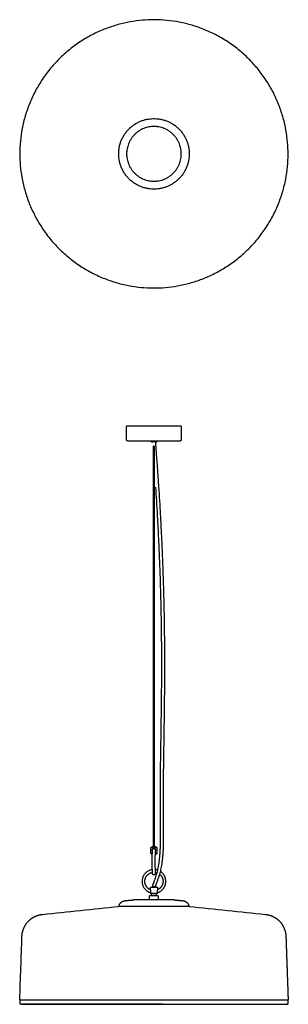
# Model space of a CAD drawing. Header units: millimetres. Extents: x -295 to 295, y -1868 to 295.
import ezdxf

# ---------------------------------------------------------------- set-up
doc = ezdxf.new("R2010")
doc.units = ezdxf.units.MM
doc.layers.add('Make2D$Visible$Curves', color=7, linetype='Continuous', true_color=0x000000)

msp = doc.modelspace()

# ---------------------------------------------------------------- linework, layer by layer
at = {"layer": 'Make2D$Visible$Curves', "color": 18, "lineweight": -3, "true_color": 0x000000}
for points, weights, degree, knots in [([(-18.9, 294), (-313, 275.1), (-294, -18.9), (-275.1, -313), (18.9, -294)], [1, 0.707106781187, 1, 0.707106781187, 1], 2, [0, 0, 0, 462.836382, 462.836382, 925.672764, 925.672764, 925.672764]), ([(18.9, -294), (313, -275.1), (294, 18.9), (275.1, 313), (-18.9, 294)], [1, 0.707106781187, 1, 0.707106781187, 1], 2, [0, 0, 0, 462.836382, 462.836382, 925.672764, 925.672764, 925.672764]), ([(5, -77.3), (-72.4, -82.3), (-77.3, -5), (-82.3, 72.4), (-5, 77.3)], [1, 0.707106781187, 1, 0.707106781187, 1], 2, [-243.473431, -243.473431, -243.473431, -121.736715, -121.736715, 0, 0, 0]), ([(-5, 77.3), (72.4, 82.3), (77.3, 5), (82.3, -72.4), (5, -77.3)], [1, 0.707106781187, 1, 0.707106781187, 1], 2, [0, 0, 0, 121.736715, 121.736715, 243.473431, 243.473431, 243.473431]), ([(0, -60), (-60, -60), (-60, 0), (-60, 60), (0, 60), (60, 60), (60, 0), (60, -60), (0, -60)], [1, 0.707106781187, 1, 0.707106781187, 1, 0.707106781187, 1, 0.707106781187, 1], 2, [0, 0, 0, 94.24778, 94.24778, 188.495559, 188.495559, 282.743339, 282.743339, 376.991118, 376.991118, 376.991118]), ([(-58, -630.4), (-58, -630.4), (0, -630.4), (58, -630.4), (58, -630.4)], [1, 0.707106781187, 1, 0.707106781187, 1], 2, [0, 0, 0, 91.106187, 91.106187, 182.212374, 182.212374, 182.212374]), ([(-5, -632.9), (-5, -632.9), (-5.1, -632.9), (-5.1, -632.9), (-5.1, -632.9), (-5.1, -632.9), (-5.2, -632.9), (-5.2, -632.9), (-5.3, -632.9), (-5.5, -632.8), (-5.6, -632.7), (-5.7, -632.6), (-5.9, -632.4), (-6, -632.2), (-6, -631.9)], [1, 1, 1, 1, 1, 1, 1, 1, 1, 1, 1, 1, 1, 1.05719095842, 1.17157287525], 3, [0, 0, 0, 0, 0.000118, 0.000118, 0.0662, 0.0662, 0.133703, 0.133703, 0.344089, 0.344089, 0.788565, 0.788565, 0.788565, 1.594309, 1.594309, 1.594309, 1.594309]), ([(5, -632.9), (5, -632.9), (2.4, -632.9), (-0.2, -632.9), (-2.7, -632.9)], [1, 0.859054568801, 1, 0.859054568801, 1], 2, [-10.74753, -10.74753, -10.74753, -5.373765, -5.373765, 0, 0, 0]), ([(6, -631.9), (6, -632.2), (5.9, -632.4), (5.7, -632.6), (5.6, -632.7), (5.5, -632.8), (5.3, -632.9), (5.2, -632.9), (5.2, -632.9), (5.1, -632.9), (5.1, -632.9), (5.1, -632.9), (5, -632.9), (5, -632.9), (5, -632.9), (5, -632.9), (5, -632.9), (5, -632.9), (5, -632.9)], [0.862734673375, 0.778504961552, 0.736390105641, 0.736390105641, 0.736390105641, 0.736390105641, 0.736390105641, 0.736390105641, 0.736390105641, 0.736390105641, 0.736390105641, 0.736390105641, 0.736390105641, 0.736390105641, 0.736390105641, 0.736390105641, 0.736390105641, 0.736390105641, 0.736390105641], 3, [0, 0, 0, 0, 0.805744, 0.805744, 0.805744, 1.224558, 1.224558, 1.422797, 1.422797, 1.486403, 1.486403, 1.548669, 1.548669, 1.579096, 1.579096, 1.594309, 1.594309, 1.594312, 1.594312, 1.594312, 1.594312]), ([(-6.5, -1523.8), (-6.5, -1523.8), (0, -1523.8), (6.5, -1523.8), (6.5, -1523.8)], [1, 0.707106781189, 1, 0.707106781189, 1], 2, [-6.283185, -6.283185, -6.283185, -4.712389, -4.712389, -3.141593, -3.141593, -3.141593]), ([(4.5, -1522.6), (4.5, -1522.6), (0, -1522.6), (-4.5, -1522.6), (-4.5, -1522.6)], [1, 0.707106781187, 1, 0.707106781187, 1], 2, [3.141593, 3.141593, 3.141593, 4.712389, 4.712389, 6.283185, 6.283185, 6.283185]), ([(-7.5, -1611.2), (-7.5, -1611.2), (0, -1611.2), (7.5, -1611.2), (7.5, -1611.2)], [1, 0.707106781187, 1, 0.707106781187, 1], 2, [-6.283185, -6.283185, -6.283185, -4.712389, -4.712389, -3.141593, -3.141593, -3.141593]), ([(4.2, -1610.5), (4.2, -1610.5), (0, -1610.5), (-4.2, -1610.5), (-4.2, -1610.5)], [1, 0.707106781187, 1, 0.707106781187, 1], 2, [3.141593, 3.141593, 3.141593, 4.712389, 4.712389, 6.283185, 6.283185, 6.283185]), ([(-75.8, -1649.5), (-74.7, -1646.9), (-72.7, -1644.9), (-68.8, -1641), (-63.4, -1640.6)], [0.884529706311, 0.853553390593, 0.853553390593, 0.853553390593, 0.966627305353], 2, [6.711347, 6.711347, 6.711347, 12.426407, 12.426407, 23.345514, 23.345514, 23.345514]), ([(9.5, -1630.2), (9.5, -1630.2), (0, -1630.2), (-9.5, -1630.2), (-9.5, -1630.2)], [1, 0.707106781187, 1, 0.707106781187, 1], 2, [2.900281, 2.900281, 2.900281, 4.471077, 4.471077, 6.041874, 6.041874, 6.041874]), ([(9, -1629.7), (9, -1629.7), (0, -1629.7), (-9, -1629.7), (-9, -1629.7)], [1, 0.707106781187, 1, 0.707106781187, 1], 2, [2.900281, 2.900281, 2.900281, 4.471077, 4.471077, 6.041874, 6.041874, 6.041874]), ([(7.5, -1624.7), (7.5, -1624.7), (7.3, -1624.7), (5.5, -1624.7), (-1.8, -1624.7), (-7.5, -1624.7), (-7.5, -1624.7)], [0.919975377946, 0.952180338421, 1, 0.707106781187, 1, 0.754926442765, 0.919975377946], 2, [9.857534, 9.857534, 9.857534, 11.780972, 11.780972, 23.561945, 23.561945, 33.419479, 33.419479, 33.419479]), ([(-6.1, -1629.7), (-5.9, -1629.5), (-5.8, -1629.3), (-5.6, -1629.1), (-5.4, -1628.9), (-5.2, -1628.8), (-5, -1628.6)], [0.787218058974, 0.785904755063, 0.785248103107, 0.785248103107, 0.785248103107, 0.785904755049, 0.787218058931], 3, [17.710556, 17.710556, 17.710556, 17.710556, 18.496334, 18.496334, 18.496334, 19.282111, 19.282111, 19.282111, 19.282111]), ([(-5, -1628.6), (-5, -1628.6), (-1.2, -1628.6), (3.7, -1628.6), (4.9, -1628.6), (5, -1628.6), (5, -1628.6)], [0.919975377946, 0.754926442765, 1, 0.707106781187, 1, 0.952180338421, 0.919975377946], 2, [9.136274, 9.136274, 9.136274, 15.707963, 15.707963, 23.561945, 23.561945, 24.844237, 24.844237, 24.844237]), ([(5, -1628.6), (5.2, -1628.8), (5.4, -1628.9), (5.6, -1629.1), (5.8, -1629.3), (5.9, -1629.5), (6.1, -1629.7)], [0.787218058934, 0.785904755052, 0.78524810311, 0.78524810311, 0.78524810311, 0.785904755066, 0.787218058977], 3, [5.220988, 5.220988, 5.220988, 5.220988, 6.006765, 6.006765, 6.006765, 6.792542, 6.792542, 6.792542, 6.792542]), ([(63.4, -1640.6), (68.8, -1641), (72.7, -1644.9), (74.7, -1646.9), (75.8, -1649.5)], [0.966627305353, 0.853553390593, 0.853553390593, 0.853553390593, 0.884529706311], 2, [1.5073, 1.5073, 1.5073, 12.426407, 12.426407, 18.141467, 18.141467, 18.141467]), ([(5, -1653.1), (-28.5, -1653.1), (-53, -1653.1), (-77.5, -1653.1), (-77.5, -1653.1)], [1, 0.91761403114, 1, 0.91761403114, 1], 2, [-243.473431, -243.473431, -243.473431, -180.115489, -180.115489, -116.757548, -116.757548, -116.757548]), ([(-289.8, -1718.7), (-289.3, -1706.2), (-284.5, -1694.4), (-275.2, -1685.1), (-270.3, -1680.3), (-264.6, -1676.5), (-255.2, -1672.8), (-252.1, -1671.9), (-247.9, -1671.1), (-246.9, -1670.9), (-245.6, -1670.8), (-245.3, -1670.7), (-245, -1670.7)], [0.961253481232, 0.875174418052, 0.832134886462, 0.832134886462, 0.832134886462, 0.832134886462, 0.832134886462, 0.832134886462, 0.832134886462, 0.832134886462, 0.832134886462, 0.832134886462, 0.832134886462], 3, [1.974717, 1.974717, 1.974717, 1.974717, 40.287199, 40.287199, 40.287199, 61.027913, 61.027913, 70.845199, 70.845199, 73.995121, 73.995121, 74.800308, 74.800308, 74.800308, 74.800308]), ([(245, -1670.7), (245.3, -1670.7), (245.6, -1670.8), (246.9, -1670.9), (247.9, -1671.1), (252.1, -1671.9), (255.2, -1672.8), (264.6, -1676.5), (270.3, -1680.3), (275.2, -1685.1), (284.5, -1694.4), (289.3, -1706.2), (289.8, -1718.7)], [1, 1, 1, 1, 1, 1, 1, 1, 1, 1, 1, 1.05172182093, 1.1551654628], 3, [5.07931, 5.07931, 5.07931, 5.07931, 5.880671, 5.880671, 9.015624, 9.015624, 18.786258, 18.786258, 39.428411, 39.428411, 39.428411, 77.740893, 77.740893, 77.740893, 77.740893]), ([(-294.7, -1858.1), (-294.7, -1858.1), (-201.6, -1858.1), (-108.4, -1858.1), (18.9, -1858.1)], [1, 0.91761403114, 1, 0.91761403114, 1], 2, [443.90586, 443.90586, 443.90586, 684.789312, 684.789312, 925.672764, 925.672764, 925.672764]), ([(18.9, -1868.1), (-108.2, -1868.1), (-201.1, -1868.1), (-294, -1868.1), (-294, -1868.1)], [1, 0.91761403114, 1, 0.91761403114, 1], 2, [0, 0, 0, 240.351416, 240.351416, 480.702831, 480.702831, 480.702831]), ([(-291, -1868.2), (-291, -1868.2), (-199.1, -1868.2), (-107.1, -1868.2), (18.7, -1868.2)], [1, 0.91761403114, 1, 0.91761403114, 1], 2, [-475.801684, -475.801684, -475.801684, -237.900842, -237.900842, 0, 0, 0])]:
    msp.add_rational_spline(points, weights, degree=degree, knots=knots, dxfattribs=at)
for points, weights in [([(0, -598.4), (-60, -598.4), (-60, -598.4)], [1, 0.707106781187, 1]), ([(60, -598.4), (60, -598.4), (0, -598.4)], [1, 0.707106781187, 1]), ([(-58, -630.4), (-60, -630.4), (-60, -628.4)], [1, 0.707106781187, 1]), ([(-6, -632.4), (-6, -632.4), (-5.9, -632.4)], [1, 0.957833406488, 0.927807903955]), ([(-5, -632.9), (-5, -632.9), (-2.7, -632.9)], [1, 0.879472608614, 1]), ([(5.9, -632.4), (6, -632.4), (6, -632.4)], [0.927820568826, 0.957842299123, 1]), ([(60, -628.4), (60, -630.4), (58, -630.4)], [1, 0.707106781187, 1]), ([(-3.6, -1537.1), (-6.5, -1537.1), (-6.5, -1537.1)], [0.862743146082, 0.816868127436, 1]), ([(-6, -1537.6), (-6, -1537.6), (-3.6, -1537.6)], [1, 0.827263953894, 0.858272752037]), ([(6.5, -1537.1), (6.5, -1537.1), (2.4, -1537.1)], [1, 0.782018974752, 0.888495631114]), ([(2.4, -1537.6), (6, -1537.6), (6, -1537.6)], [0.883074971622, 0.787801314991, 1]), ([(-3.6, -1572.4), (-26, -1575.6), (-26, -1598.2)], [0.94968369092, 0.734902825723, 1]), ([(-20, -1598.2), (-20, -1581.3), (-3.3, -1578.5)], [1, 0.740771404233, 0.940409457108]), ([(8.3, -1573.6), (5.4, -1572.6), (2.4, -1572.3)], [0.900603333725, 0.925792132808, 0.964466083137]), ([(2.7, -1578.4), (4.8, -1578.7), (6.8, -1579.4)], [0.951037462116, 0.917782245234, 0.895871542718]), ([(26, -1598.2), (26, -1583.8), (13.8, -1576.2)], [1, 0.813644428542, 0.864429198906]), ([(-26, -1598.2), (-26, -1617.5), (-7.5, -1623.1)], [1, 0.802639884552, 1]), ([(-7.5, -1616.7), (-20, -1611.7), (-20, -1598.2)], [1, 0.829156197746, 1]), ([(7.5, -1623.1), (26, -1617.5), (26, -1598.2)], [1, 0.802639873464, 1]), ([(20, -1598.2), (20, -1611.7), (7.5, -1616.7)], [1, 0.829156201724, 1]), ([(12.2, -1582.4), (20, -1588.4), (20, -1598.2)], [0.857093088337, 0.830785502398, 1]), ([(0, -1638.9), (-44, -1638.9), (-44, -1638.9)], [1, 0.707106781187, 1]), ([(-44, -1638.9), (-44, -1638.9), (-44, -1638.9)], [0.966627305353, 0.982236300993, 1]), ([(44, -1638.9), (44, -1638.9), (0, -1638.9)], [1, 0.707106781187, 1]), ([(44, -1638.9), (44, -1638.9), (44, -1638.9)], [1, 0.982236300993, 0.966627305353]), ([(-76.5, -1652.7), (-76.5, -1651.1), (-75.8, -1649.5)], [1, 0.920906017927, 0.884529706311]), ([(77.5, -1653.1), (77.5, -1653.1), (5, -1653.1)], [1, 0.729452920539, 1]), ([(75.8, -1649.5), (76.5, -1651.1), (76.5, -1652.7)], [0.884529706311, 0.920906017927, 1]), ([(18.9, -1858.1), (294.7, -1858.1), (294.7, -1858.1)], [1, 0.729452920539, 1]), ([(18.7, -1868.2), (291, -1868.2), (291, -1868.2)], [1, 0.729452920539, 1]), ([(18.9, -1868.1), (294, -1868.1), (294, -1868.1)], [1, 0.729452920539, 1])]:
    msp.add_rational_spline(points, weights, degree=2, dxfattribs=at)
for points, degree in [([(-60, -628.4), (-60, -613.4), (-60, -598.4)], 2), ([(60, -598.4), (60, -613.4), (60, -628.4)], 2), ([(-6, -631.9), (-6, -631.2), (-6, -630.4)], 2), ([(-6, -632.4), (-6, -632.2), (-6, -631.9)], 2), ([(-0.7, -1522.6), (-0.7, -1081.9), (-0.7, -641.2)], 2), ([(0.7, -641.2), (0.7, -1081.9), (0.7, -1522.6)], 2), ([(6, -630.4), (6, -631.2), (6, -631.9)], 2), ([(6, -631.9), (6, -632.2), (6, -632.4)], 2), ([(-6.5, -1523.8), (-5.5, -1523.2), (-4.5, -1522.6)], 2), ([(-6.5, -1537.1), (-6.5, -1530.4), (-6.5, -1523.8)], 2), ([(-3.2, -1529.5), (-3.2, -1529.5), (-3.2, -1529.6), (-3.2, -1529.6)], 3), ([(-3.2, -1529.5), (-3.2, -1529.5), (-3.2, -1529.5), (-3.2, -1529.5)], 3), ([(2.8, -1530.3), (2.8, -1530.3), (2.8, -1530.3), (2.8, -1530.3)], 3), ([(4.5, -1522.6), (5.5, -1523.2), (6.5, -1523.8)], 2), ([(6.5, -1523.8), (6.5, -1530.4), (6.5, -1537.1)], 2), ([(-6, -1537.6), (-6.2, -1537.3), (-6.5, -1537.1)], 2), ([(6.5, -1537.1), (6.3, -1537.3), (6, -1537.6)], 2), ([(-7.5, -1611.2), (-5.9, -1610.9), (-4.2, -1610.5)], 2), ([(-7.5, -1616.7), (-7.5, -1614), (-7.5, -1611.2)], 2), ([(4.2, -1610.5), (5.9, -1610.9), (7.5, -1611.2)], 2), ([(7.5, -1611.2), (7.5, -1614), (7.5, -1616.7)], 2), ([(-63.4, -1640.6), (-53.7, -1639.7), (-44, -1638.9)], 2), ([(-9.5, -1630.2), (-9.2, -1630), (-9, -1629.7)], 2), ([(-9.5, -1638.9), (-9.5, -1634.5), (-9.5, -1630.2)], 2), ([(-7.5, -1624.7), (-7.5, -1623.9), (-7.5, -1623.1)], 2), ([(-5, -1628.6), (-5, -1626.6), (-5, -1624.7)], 2), ([(5, -1624.7), (5, -1626.6), (5, -1628.6)], 2), ([(7.5, -1623.1), (7.5, -1623.9), (7.5, -1624.7)], 2), ([(9, -1629.7), (9.3, -1630), (9.5, -1630.2)], 2), ([(9.5, -1630.2), (9.5, -1634.5), (9.5, -1638.9)], 2), ([(44, -1638.9), (53.7, -1639.7), (63.4, -1640.6)], 2), ([(-245, -1670.7), (-189.2, -1664.8), (-133.3, -1659), (-77.5, -1653.1)], 3), ([(-76.5, -1653.1), (-76.5, -1652.9), (-76.5, -1652.7)], 2), ([(76.5, -1652.7), (76.5, -1652.9), (76.5, -1653.1)], 2), ([(77.5, -1653.1), (133.3, -1659), (189.2, -1664.8), (245, -1670.7)], 3), ([(-294.7, -1858.1), (-293, -1811.6), (-291.4, -1765.2), (-289.8, -1718.7)], 3), ([(289.8, -1718.7), (292.2, -1788.4), (294.7, -1858.1)], 2), ([(-294, -1868.1), (-294, -1863.1), (-294, -1858.1)], 2), ([(294, -1858.1), (294, -1863.1), (294, -1868.1)], 2), ([(-291, -1868.2), (-292, -1868.2), (-293, -1868.2), (-294, -1868.1)], 3), ([(-291, -1868.2), (-291, -1868.2), (-291, -1868.1)], 2), ([(-18.7, -1868.1), (-18.7, -1868.2), (-18.7, -1868.2)], 2), ([(18.7, -1868.2), (18.7, -1868.2), (18.7, -1868.1)], 2), ([(294, -1868.1), (293, -1868.2), (292, -1868.2), (291, -1868.2)], 3)]:
    msp.add_open_spline(points, degree=degree, dxfattribs=at)
for points, knots in [([(3.1, -632.9), (3.2, -633.3), (3.2, -633.6), (3.2, -634), (3.3, -634.9), (3.3, -635.9), (3.4, -636.8), (3.5, -638.1), (3.6, -639.3), (3.6, -640.5), (3.8, -642), (3.9, -643.6), (4, -645.1), (4.1, -647), (4.3, -648.8), (4.4, -650.7), (4.8, -655.5), (5.1, -660.2), (5.5, -665), (5.9, -671.2), (6.4, -677.4), (6.8, -683.5), (7.4, -691.1), (7.9, -698.6), (8.4, -706.1), (8.9, -711.9), (9.2, -717.7), (9.6, -723.4), (9.8, -726.2), (10, -729), (10.2, -731.8), (11.5, -752.1), (12.8, -772.3), (13.9, -792.5), (14.6, -803.8), (15.2, -815.1), (15.7, -826.3), (16.3, -838), (16.9, -849.8), (17.4, -861.5), (18, -873.4), (18.5, -885.4), (18.9, -897.4), (19.4, -909.5), (19.8, -921.5), (20.2, -933.6), (20.6, -945.7), (20.9, -957.7), (21.2, -969.8), (21.5, -981.5), (21.8, -993.2), (22, -1004.9), (22.3, -1016.4), (22.4, -1027.8), (22.6, -1039.3), (22.7, -1050.8), (22.9, -1062.2), (23, -1073.7), (23, -1084.8), (23.1, -1095.9), (23.1, -1107), (23.1, -1117.8), (23.1, -1128.5), (23.1, -1139.3), (23.1, -1149.6), (23, -1159.9), (23, -1170.3), (22.9, -1180.2), (22.8, -1190.1), (22.7, -1200), (22.6, -1209.4), (22.5, -1218.9), (22.4, -1228.4), (22.3, -1237.2), (22.2, -1246), (22, -1254.9), (21.9, -1263.2), (21.8, -1271.6), (21.7, -1280), (21.5, -1288.1), (21.4, -1296.3), (21.3, -1304.4), (21.2, -1312.1), (21.1, -1319.7), (20.9, -1327.4), (20.8, -1334.6), (20.7, -1341.9), (20.7, -1349.1), (20.6, -1355.9), (20.5, -1362.7), (20.4, -1369.5), (20.4, -1375.8), (20.3, -1382.2), (20.3, -1388.6), (20.2, -1394.6), (20.2, -1400.6), (20.2, -1406.5), (20.2, -1412), (20.2, -1417.5), (20.2, -1423), (20.2, -1428.1), (20.2, -1433.3), (20.2, -1438.4), (20.2, -1443.3), (20.3, -1448.2), (20.3, -1453.1), (20.3, -1457.7), (20.4, -1462.3), (20.4, -1466.9), (20.4, -1471.1), (20.5, -1475.4), (20.5, -1479.7), (20.5, -1483.7), (20.6, -1487.7), (20.6, -1491.7), (20.6, -1495.4), (20.6, -1499.2), (20.6, -1502.9), (20.5, -1506.4), (20.5, -1509.9), (20.4, -1513.4), (20.4, -1516.6), (20.3, -1519.8), (20.2, -1523), (20.1, -1526), (20, -1529), (19.8, -1532), (19.7, -1534.8), (19.5, -1537.7), (19.2, -1540.5), (19, -1543.2), (18.8, -1545.9), (18.5, -1548.5), (18.2, -1551), (17.9, -1553.5), (17.6, -1556), (17, -1560.5), (16.2, -1565), (15.3, -1569.4), (14.6, -1573.1), (13.7, -1576.9), (12.7, -1580.5), (11.9, -1583.6), (11, -1586.7), (10, -1589.7), (9.2, -1592.1), (8.4, -1594.6), (7.5, -1597), (7.1, -1597.9), (6.8, -1598.9), (6.4, -1599.8), (6.1, -1600.7), (5.8, -1601.5), (5.5, -1602.3), (5.2, -1603), (5, -1603.6), (4.7, -1604.3), (4.5, -1604.8), (4.3, -1605.3), (4.1, -1605.9), (4, -1606.3), (3.8, -1606.7), (3.7, -1607.1), (3.6, -1607.5), (3.5, -1607.8), (3.4, -1608.1), (3.3, -1608.4), (3.3, -1608.7), (3.2, -1608.9), (3.2, -1609.2), (3.1, -1609.4), (3.1, -1609.6), (3.1, -1609.9), (3.1, -1610.2), (3, -1610.5), (3, -1610.5), (3, -1610.5), (3, -1610.5)], [5.002274, 5.002274, 5.002274, 5.002274, 6.057748, 6.057748, 6.057748, 8.91705, 8.91705, 8.91705, 12.605327, 12.605327, 12.605327, 17.216809, 17.216809, 17.216809, 22.820386, 22.820386, 22.820386, 37.164477, 37.164477, 37.164477, 55.754521, 55.754521, 55.754521, 78.430939, 78.430939, 78.430939, 95.749613, 95.749613, 95.749613, 104.228742, 104.228742, 104.228742, 165.099709, 165.099709, 165.099709, 199.053284, 199.053284, 199.053284, 234.332378, 234.332378, 234.332378, 270.403837, 270.403837, 270.403837, 306.807245, 306.807245, 306.807245, 343.151845, 343.151845, 343.151845, 378.36812, 378.36812, 378.36812, 412.960596, 412.960596, 412.960596, 447.433261, 447.433261, 447.433261, 480.873677, 480.873677, 480.873677, 513.154758, 513.154758, 513.154758, 544.185043, 544.185043, 544.185043, 573.913192, 573.913192, 573.913192, 602.305603, 602.305603, 602.305603, 628.802024, 628.802024, 628.802024, 654.007177, 654.007177, 654.007177, 678.429984, 678.429984, 678.429984, 701.540895, 701.540895, 701.540895, 723.367001, 723.367001, 723.367001, 743.934317, 743.934317, 743.934317, 763.277426, 763.277426, 763.277426, 781.431744, 781.431744, 781.431744, 798.091255, 798.091255, 798.091255, 813.689055, 813.689055, 813.689055, 828.569413, 828.569413, 828.569413, 842.445348, 842.445348, 842.445348, 855.37568, 855.37568, 855.37568, 867.42506, 867.42506, 867.42506, 878.656603, 878.656603, 878.656603, 889.138647, 889.138647, 889.138647, 898.737303, 898.737303, 898.737303, 907.73403, 907.73403, 907.73403, 916.356923, 916.356923, 916.356923, 924.450975, 924.450975, 924.450975, 932.05143, 932.05143, 932.05143, 945.853078, 945.853078, 945.853078, 957.688197, 957.688197, 957.688197, 967.651295, 967.651295, 967.651295, 975.717911, 975.717911, 975.717911, 978.980449, 978.980449, 978.980449, 981.736937, 981.736937, 981.736937, 984.008933, 984.008933, 984.008933, 985.799238, 985.799238, 985.799238, 987.199639, 987.199639, 987.199639, 988.290535, 988.290535, 988.290535, 989.130011, 989.130011, 989.130011, 989.86642, 989.86642, 989.86642, 990.684104, 990.684104, 990.684104, 990.744023, 990.744023, 990.744023, 990.744023]), ([(-3, -1610.5), (-3, -1610.4), (-3, -1610.3), (-3, -1610.2), (-2.9, -1609.8), (-2.9, -1609.4), (-2.9, -1609), (-2.8, -1608.6), (-2.8, -1608.2), (-2.7, -1607.8), (-2.6, -1607.4), (-2.5, -1607), (-2.4, -1606.6), (-2.3, -1606.2), (-2.2, -1605.7), (-2, -1605.3), (-1.9, -1604.8), (-1.7, -1604.3), (-1.5, -1603.9), (-1.3, -1603.3), (-1.1, -1602.7), (-0.9, -1602.2), (-0.7, -1601.5), (-0.4, -1600.8), (-0.1, -1600.1), (0.2, -1599.3), (0.5, -1598.5), (0.8, -1597.7), (1.1, -1596.8), (1.5, -1595.8), (1.8, -1594.9), (2.7, -1592.6), (3.5, -1590.2), (4.3, -1587.9), (5.2, -1584.9), (6.1, -1582), (6.9, -1579), (7.9, -1575.4), (8.7, -1571.8), (9.5, -1568.2), (10.3, -1563.9), (11.1, -1559.6), (11.7, -1555.2), (12, -1552.8), (12.3, -1550.4), (12.5, -1547.9), (12.8, -1545.3), (13.1, -1542.7), (13.3, -1540.1), (13.5, -1537.3), (13.7, -1534.4), (13.8, -1531.6), (14, -1528.7), (14.1, -1525.7), (14.2, -1522.8), (14.3, -1519.6), (14.4, -1516.4), (14.4, -1513.3), (14.5, -1509.8), (14.5, -1506.3), (14.6, -1502.9), (14.6, -1499.1), (14.6, -1495.4), (14.6, -1491.7), (14.6, -1487.7), (14.5, -1483.7), (14.5, -1479.7), (14.5, -1475.5), (14.4, -1471.2), (14.4, -1466.9), (14.4, -1462.3), (14.3, -1457.7), (14.3, -1453.2), (14.3, -1448.2), (14.2, -1443.3), (14.2, -1438.4), (14.2, -1433.3), (14.2, -1428.1), (14.2, -1423), (14.2, -1417.5), (14.2, -1412), (14.2, -1406.5), (14.2, -1400.5), (14.2, -1394.5), (14.3, -1388.6), (14.3, -1382.2), (14.4, -1375.8), (14.4, -1369.4), (14.5, -1362.6), (14.6, -1355.8), (14.7, -1349), (14.7, -1341.8), (14.8, -1334.5), (14.9, -1327.3), (15.1, -1319.6), (15.2, -1312), (15.3, -1304.3), (15.4, -1296.2), (15.5, -1288.1), (15.7, -1279.9), (15.8, -1271.5), (15.9, -1263.2), (16, -1254.8), (16.2, -1245.9), (16.3, -1237.1), (16.4, -1228.3), (16.5, -1218.8), (16.6, -1209.4), (16.7, -1199.9), (16.8, -1190), (16.9, -1180.1), (17, -1170.2), (17, -1159.9), (17.1, -1149.6), (17.1, -1139.2), (17.1, -1128.5), (17.1, -1117.8), (17.1, -1107), (17.1, -1095.9), (17, -1084.8), (17, -1073.7), (16.9, -1062.3), (16.7, -1050.8), (16.6, -1039.4), (16.4, -1027.9), (16.3, -1016.5), (16, -1005), (15.8, -993.3), (15.5, -981.6), (15.2, -970), (14.9, -957.9), (14.6, -945.9), (14.2, -933.8), (13.8, -921.8), (13.4, -909.7), (12.9, -897.6), (12.5, -885.7), (12, -873.7), (11.4, -861.7), (10.9, -850), (10.3, -838.3), (9.7, -826.6), (9.2, -815.4), (8.6, -804.1), (7.9, -792.8), (6.8, -772.7), (5.5, -752.4), (4.2, -732.2)], [5.002965, 5.002965, 5.002965, 5.002965, 5.34354, 5.34354, 5.34354, 6.525174, 6.525174, 6.525174, 7.725943, 7.725943, 7.725943, 8.992344, 8.992344, 8.992344, 10.390716, 10.390716, 10.390716, 11.974084, 11.974084, 11.974084, 13.858387, 13.858387, 13.858387, 16.160579, 16.160579, 16.160579, 18.897559, 18.897559, 18.897559, 22.100207, 22.100207, 22.100207, 29.954724, 29.954724, 29.954724, 39.618026, 39.618026, 39.618026, 51.096979, 51.096979, 51.096979, 64.519281, 64.519281, 64.519281, 71.937819, 71.937819, 71.937819, 79.864403, 79.864403, 79.864403, 88.340471, 88.340471, 88.340471, 97.217207, 97.217207, 97.217207, 106.720893, 106.720893, 106.720893, 117.131519, 117.131519, 117.131519, 128.315722, 128.315722, 128.315722, 140.338976, 140.338976, 140.338976, 153.260856, 153.260856, 153.260856, 167.142108, 167.142108, 167.142108, 182.037556, 182.037556, 182.037556, 197.65584, 197.65584, 197.65584, 214.338026, 214.338026, 214.338026, 232.514903, 232.514903, 232.514903, 251.877908, 251.877908, 251.877908, 272.461073, 272.461073, 272.461073, 294.298127, 294.298127, 294.298127, 317.414629, 317.414629, 317.414629, 341.837498, 341.837498, 341.837498, 367.037392, 367.037392, 367.037392, 393.523451, 393.523451, 393.523451, 421.900268, 421.900268, 421.900268, 451.608049, 451.608049, 451.608049, 482.613541, 482.613541, 482.613541, 514.86589, 514.86589, 514.86589, 548.274253, 548.274253, 548.274253, 582.712228, 582.712228, 582.712228, 617.268854, 617.268854, 617.268854, 652.448074, 652.448074, 652.448074, 688.754244, 688.754244, 688.754244, 725.119286, 725.119286, 725.119286, 761.153115, 761.153115, 761.153115, 796.396041, 796.396041, 796.396041, 830.315776, 830.315776, 830.315776, 891.129679, 891.129679, 891.129679, 891.129679]), ([(0, -1584.1), (-0.4, -1584.1), (-0.8, -1584), (-1.5, -1583.7), (-1.9, -1583.5), (-2.1, -1583.2), (-2.4, -1583), (-2.5, -1582.7), (-2.7, -1582.4), (-2.8, -1582.2), (-2.9, -1582), (-2.9, -1582), (-3, -1581.8), (-3, -1581.7), (-3, -1581.5), (-3.1, -1581.3), (-3.1, -1581), (-3.1, -1580.8), (-3.2, -1580.5), (-3.2, -1580.3), (-3.2, -1579.9), (-3.3, -1579.7), (-3.4, -1578.1), (-3.5, -1576.1), (-3.5, -1573.6), (-3.6, -1571), (-3.7, -1568), (-3.7, -1561.6), (-3.8, -1558.4), (-3.8, -1555.1), (-3.8, -1551.8), (-3.7, -1548.6), (-3.7, -1542.2), (-3.6, -1539.2), (-3.5, -1536.6), (-3.5, -1534.1), (-3.4, -1532.1), (-3.3, -1530.5), (-3.2, -1530.3), (-3.2, -1529.9), (-3.2, -1529.7), (-3.2, -1529.5), (-3.2, -1529.5), (-3.2, -1529.5)], [0, 0, 0, 0, 1.187737, 1.187737, 2.525795, 2.525795, 2.525795, 3.606638, 3.606638, 4.343063, 4.343063, 4.853635, 4.853635, 5.647012, 5.647012, 7.184259, 7.184259, 8.876366, 8.876366, 10.598146, 10.598146, 12.336036, 12.336036, 23.162137, 23.162137, 23.162137, 33.895947, 33.895947, 43.791525, 43.791525, 43.791525, 53.687103, 53.687103, 64.420913, 64.420913, 64.420913, 75.247014, 75.247014, 76.984904, 76.984904, 78.706685, 78.706685, 78.811658, 78.811658, 78.811658, 78.811658]), ([(-3.3, -1531.6), (-3.4, -1531.6), (-3.4, -1531.5), (-3.5, -1531.2), (-3.5, -1531), (-3.6, -1530.5), (-3.6, -1530.2), (-3.6, -1529.7), (-3.6, -1529.4), (-3.5, -1528.9), (-3.5, -1528.7), (-3.3, -1528.2), (-3.2, -1528), (-3, -1527.6), (-2.8, -1527.4), (-2.5, -1527), (-2.3, -1526.8), (-1.9, -1526.5), (-1.7, -1526.4), (-1.3, -1526.2), (-1, -1526.1), (-0.5, -1526.1), (-0.3, -1526), (0, -1526.1), (0, -1526.1), (0, -1526.1)], [-10.115293, -10.115293, -10.115293, -10.115293, -9.934031, -9.934031, -9.169875, -9.169875, -8.405719, -8.405719, -7.641562, -7.641562, -6.877406, -6.877406, -6.11325, -6.11325, -5.349094, -5.349094, -4.584937, -4.584937, -3.820781, -3.820781, -3.056625, -3.056625, -2.292469, -2.292469, -2.261425, -2.261425, -2.261425, -2.261425]), ([(0, -1526.1), (0.2, -1526.1), (0.5, -1526.1), (1, -1526.2), (1.2, -1526.3), (1.6, -1526.6), (1.8, -1526.7), (2, -1526.9)], [-2.261425, -2.261425, -2.261425, -2.261425, -1.528312, -1.528312, -0.764156, -0.764156, 0, 0, 0, 0]), ([(2, -1526.9), (2.2, -1527), (2.4, -1527.2), (2.7, -1527.6), (2.8, -1527.8), (3, -1528.3), (3.1, -1528.5), (3.2, -1529), (3.3, -1529.3), (3.3, -1529.8), (3.3, -1530), (3.3, -1530.5), (3.2, -1530.8), (3.1, -1531.3), (3, -1531.5), (2.9, -1532), (2.7, -1532.2), (2.6, -1532.4)], [0, 0, 0, 0, 0.767868, 0.767868, 1.535735, 1.535735, 2.303603, 2.303603, 3.071471, 3.071471, 3.839338, 3.839338, 4.607206, 4.607206, 5.375074, 5.375074, 6.142464, 6.142464, 6.142464, 6.142464]), ([(2.8, -1530.3), (2.8, -1530.4), (2.8, -1530.5), (2.7, -1530.8), (2.7, -1531), (2.6, -1532.4), (2.5, -1534.3), (2.5, -1536.8), (2.4, -1539.3), (2.3, -1542.3), (2.3, -1548.6), (2.2, -1551.8), (2.2, -1555.1), (2.2, -1558.4), (2.3, -1561.6), (2.3, -1567.9), (2.4, -1570.9), (2.5, -1573.4), (2.5, -1575.9), (2.6, -1577.8), (2.7, -1579.2), (2.7, -1579.4), (2.8, -1579.7), (2.8, -1579.9), (2.8, -1580.1), (2.8, -1580.1), (2.8, -1580.2), (2.8, -1580.2), (2.8, -1580.2)], [51.965023, 51.965023, 51.965023, 51.965023, 53.487855, 53.487855, 55.179321, 55.179321, 65.728468, 65.728468, 65.728468, 76.372468, 76.372468, 86.204107, 86.204107, 86.204107, 96.035747, 96.035747, 106.679747, 106.679747, 106.679747, 117.228894, 117.228894, 118.920359, 118.920359, 120.579387, 120.579387, 122.21027, 122.21027, 123.099664, 123.099664, 123.099664, 123.099664]), ([(2.8, -1580), (2.9, -1580.3), (3, -1580.7), (3, -1581.1), (3, -1581.9), (2.7, -1582.6), (2.1, -1583.2), (1.6, -1583.8), (0.8, -1584.1), (0, -1584.1)], [3.769687, 3.769687, 3.769687, 3.769687, 4.838997, 4.838997, 4.838997, 7.281939, 7.281939, 7.281939, 9.725464, 9.725464, 9.725464, 9.725464]), ([(-7.5, -1623.1), (-7.5, -1623.1), (-7.5, -1623.1), (-7.5, -1623), (-7.4, -1623), (-7.4, -1622.7), (-7.3, -1622.5), (-7.2, -1622.3), (-7.1, -1622), (-7, -1621.6), (-6.9, -1621.1), (-6.9, -1620.9), (-6.9, -1620.5), (-6.9, -1620.3), (-6.9, -1620.1), (-6.9, -1619.7), (-6.9, -1619.2), (-7, -1618.4), (-7.1, -1618.1), (-7.2, -1617.7), (-7.3, -1617.4), (-7.4, -1617.2), (-7.5, -1616.8), (-7.5, -1616.7), (-7.5, -1616.7)], [0, 0, 0, 0, 0.597038, 0.597038, 1.194022, 1.194022, 2.390437, 2.390437, 2.390437, 3.604765, 3.604765, 4.209648, 4.209648, 4.814345, 4.814345, 4.814345, 6.131276, 6.131276, 7.441284, 7.441284, 7.441284, 8.686389, 8.686389, 9.855057, 9.855057, 9.855057, 9.855057]), ([(7.5, -1616.7), (7.5, -1616.7), (7.5, -1616.8), (7.4, -1617.1), (7.3, -1617.2), (7.3, -1617.5), (7.3, -1617.6), (7.2, -1617.6), (7.2, -1617.7), (7.1, -1618.1), (7, -1618.4), (6.9, -1619.2), (6.9, -1619.7), (6.9, -1620.1), (6.9, -1620.3), (6.9, -1620.5), (6.9, -1620.9), (6.9, -1621.1), (7, -1621.6), (7.1, -1622), (7.2, -1622.3), (7.2, -1622.4), (7.3, -1622.5), (7.3, -1622.5), (7.3, -1622.7), (7.4, -1622.9), (7.5, -1623), (7.5, -1623.1), (7.5, -1623.1)], [0.094436, 0.094436, 0.094436, 0.094436, 1.054487, 1.054487, 2.09924, 2.09924, 2.09924, 2.50049, 2.50049, 2.50049, 3.810498, 3.810498, 5.127429, 5.127429, 5.127429, 5.732126, 5.732126, 6.337009, 6.337009, 7.551337, 7.551337, 7.551337, 8.01071, 8.01071, 8.01071, 8.975455, 8.975455, 9.940619, 9.940619, 9.940619, 9.940619])]:
    msp.add_open_spline(points, degree=3, knots=knots, dxfattribs=at)

doc.saveas('drawing.dxf')
